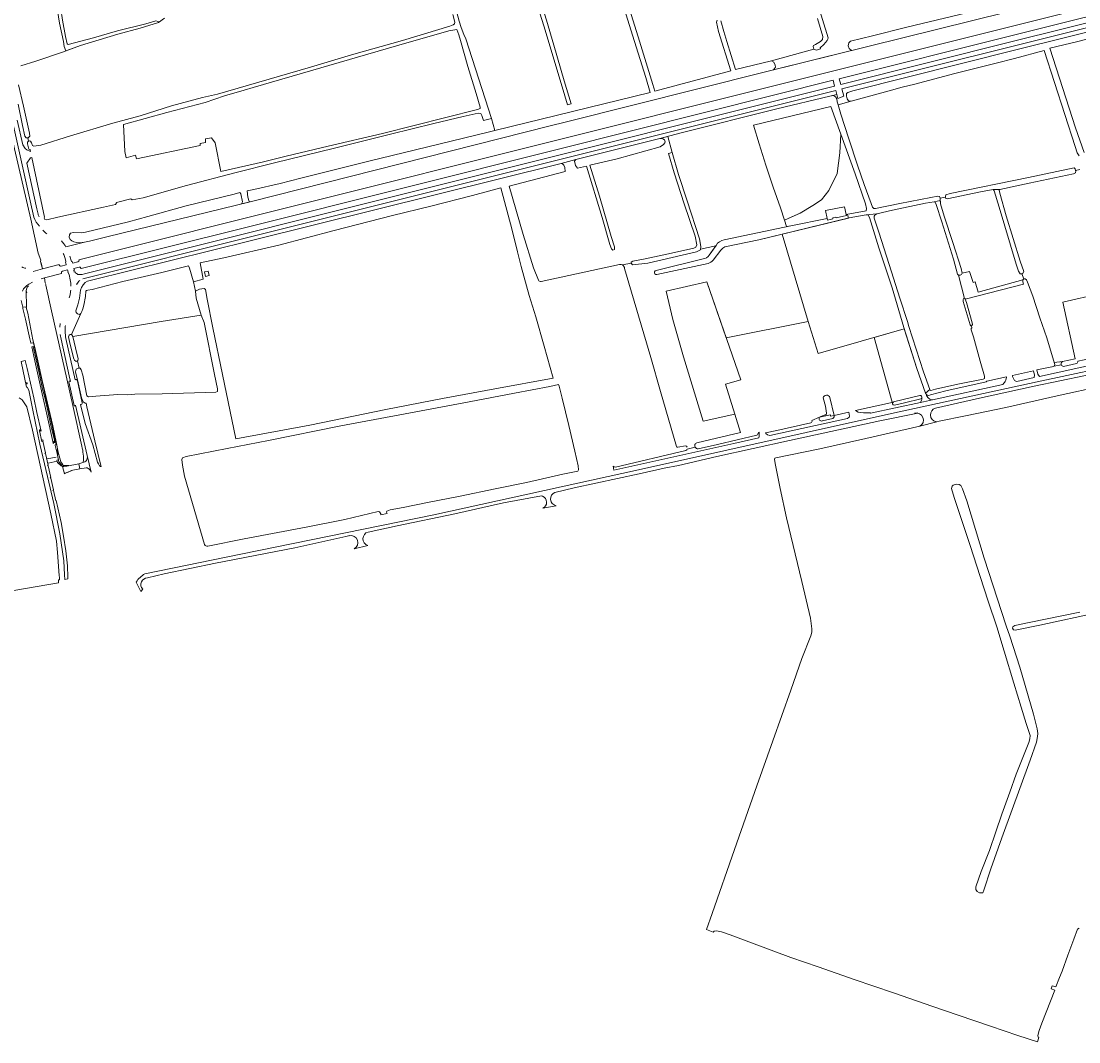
# Model space of a CAD drawing. Header units: metres. Extents: x 209813 to 223847, y 571801 to 587119.
# Tile 221 of 256: x 220119 to 220823, y 572392 to 573072. Entities that reach past the tile are written whole.
import ezdxf
from ezdxf.enums import TextEntityAlignment as Align

# ---------------------------------------------------------------- set-up
doc = ezdxf.new("R2010")
doc.units = ezdxf.units.M
for name, color, linetype, lineweight in [('B-RO-GR-GRAS-GV', 8, 'Continuous', 0), ('B-RO-GW-TALUD_KRUIN-G', 8, 'Continuous', 0), ('B-RO-IE-MEUBILAIR_WEGMEUBILAIR-S', 8, 'Continuous', 0), ('B-RO-IE-TERREINAFSCHEIDING_KUNSTMATIG_HEKWERK_RASTER-G', 8, 'IE-TERREINAFSCHEIDING-KUNSTMATIG', 0), ('B-RO-KL-DATA_CAI-S', 8, 'Continuous', 0), ('B-RO-KW-KUNSTWERK_DEK-GV', 8, 'Continuous', 0), ('B-RO-OG-BEBOUWING_LAGE TRAFO-GV', 8, 'Continuous', 0), ('B-RO-OG-WATER_GREPPEL-GV', 8, 'Continuous', 0), ('B-RO-OG-WEG-GV', 8, 'Continuous', 0), ('B-RO-VH-ONVERHARD-GV', 8, 'Continuous', 0), ('B-RO-VH-VERHARDING_HALFVERHARDING-GV', 8, 'Continuous', 0), ('B-RO-VH-VERHARDING_OPEN-GV', 8, 'Continuous', 0), ('B-RO-VH-VERHARDING_STRAATBAKSTEEN-GV', 8, 'Continuous', 0), ('B-RO-VH-VERHARDING_TEGEL-GV', 8, 'Continuous', 0), ('B-RO-VW-HALTEPAAL-S', 8, 'Continuous', 0), ('B-RO-VW-MARKERING-G', 8, 'Continuous', 0)]:
    doc.layers.add(name, color=color, linetype=linetype, lineweight=lineweight)
doc.styles.add('NLCS-ISO', font='txt')
doc.styles.add('NLCS-ISO-ANNOTATIVE-T18', font='txt', dxfattribs={"height": 1.8})
doc.linetypes.add('IE-TERREINAFSCHEIDING-KUNSTMATIG', pattern='A,4,[82,NLCS.shx,S=0.75,R=90,X=0,Y=0],4,-2', length=10)

# ---------------------------------------------------------------- blocks, each defined once
blk = doc.blocks.new('SKL-DATA_SIGNAAL_CAIKAST-SO')
at = {"color": 0, "linetype": 'ByBlock', "lineweight": 18}
for points in [[(-2, 2), (2, 2), (2, 1.68), (-2, 1.68)], [(-2, 1.52), (2, 1.52), (2, -2), (-2, -2)]]:
    blk.add_lwpolyline(points, close=True, dxfattribs=at)
at = {"color": 0, "linetype": 'ByBlock', "lineweight": 18, "style": 'NLCS-ISO'}
blk.add_text('cai', height=1.5, dxfattribs=at).set_placement((0, 0), align=Align.MIDDLE_CENTER)
blk = doc.blocks.new('SAL-VERWIJZING_SYMBOOL-SO')
at = {"color": 0, "linetype": 'ByBlock', "lineweight": -2}
blk.add_circle((0, 0), 0.9, dxfattribs=at)
at = {"color": 0, "linetype": 'ByBlock', "lineweight": -2, "style": 'NLCS-ISO-ANNOTATIVE-T18'}
blk.add_attdef('SYMBOOL', (2.5, -2.5), '', height=1.8, dxfattribs=at)
blk = doc.blocks.new('SVW-HALTEPAAL-SO')
for p, q in [((-1.3, 1.1), (1.3, 1.1)), ((-1.3, -1.1), (1.3, -1.1))]:
    blk.add_line(p, q)
blk.add_lwpolyline([(-1.1, -1.8), (1.1, -1.8, 0.414214), (1.3, -1.6), (1.3, 1.6, 0.414214), (1.1, 1.8), (-1.1, 1.8, 0.414214), (-1.3, 1.6), (-1.3, -1.6, 0.414214)], format="xyb", close=True)
at = {"lineweight": 18, "style": 'NLCS-ISO'}
blk.add_text('h', height=1.8, dxfattribs=at).set_placement((0, 0), align=Align.MIDDLE_CENTER)

msp = doc.modelspace()

# ---------------------------------------------------------------- linework, layer by layer
at = {"layer": 'B-RO-GR-GRAS-GV', "flags": 128}
for points in [[(220413.575, 573063.151), (220414.713, 573060.204), (220431.932, 573007.083), (220434.075, 572999.044), (220537.632, 573024.501), (220534.689, 573034.371), (220525.876, 573062.738), (220512.912, 573104.278), (220505.93, 573125.451), (220498.391, 573149.892), (220491.228, 573172.974), (220488.957, 573180.915), (220405.476, 573155.735), (220387.399, 573150.555), (220391.174, 573137.328), (220394.549, 573126.743), (220397.03, 573119.482), (220404.73, 573093.131), (220410.442, 573072.03), (220411.675, 573067.754)], [(220443.621, 573152.01), (220444.741, 573150.972), (220450.934, 573130.823), (220458.822, 573104.06), (220468.506, 573072.527), (220473.429, 573055.955), (220480.414, 573032.141), (220484.965, 573016.838), (220482.619, 573016.3), (220479.082, 573028.229), (220466.79, 573068.827), (220458.778, 573094.31), (220453.105, 573113.5), (220447.303, 573132.241), (220441.557, 573150.367), (220441.648, 573151.613), (220442.407, 573152.217)], [(220410.072, 573062.856), (220408.792, 573066.398), (220403.486, 573065.574), (220368.682, 573055.559), (220273.237, 573027.817), (220267.022, 573026.053), (220254.129, 573022.188), (220241.191, 573017.875), (220215.587, 573011.024), (220186.731, 573003.217), (220187.556, 572985.028), (220188.482, 572980.927), (220194.832, 572982.647), (220195.509, 572980.247), (220237.736, 572989.137), (220237.736, 572990.513), (220241.44, 572991.148), (220241.335, 572993.582), (220245.356, 572994.323), (220247.909, 572990.86), (220251.684, 572971.811), (220280.07, 572978.342), (220295.098, 572981.941), (220323.144, 572988.714), (220359.233, 572997.181), (220422.64, 573013.071), (220424.329, 573013.716), (220424.47, 573014.648), (220421.784, 573023.813), (220416.166, 573041.658), (220411.183, 573059.127)], [(220766.093, 572959.724), (220757.734, 572958.168), (220735.547, 572953.535), (220734.632, 572953.745), (220734.406, 572954.752), (220730.798, 572953.95), (220731.021, 572950.23), (220733.523, 572942.127), (220739.349, 572924.566), (220744.776, 572907.185), (220745.447, 572904.084), (220750.389, 572905.261), (220752.748, 572897.892), (220754.057, 572898.369), (220756.169, 572891.477), (220785.821, 572899.6), (220786.48, 572900.27), (220785.245, 572903.526), (220784.197, 572903.541), (220783.038, 572905.393), (220781.558, 572910.032), (220770.116, 572948.029), (220766.729, 572959.015)], [(220681.551, 572942.888), (220670.156, 572940.877), (220625.53, 572930.109), (220642.999, 572871.875), (220649.449, 572850.465), (220706.845, 572867.029), (220706.571, 572867.889), (220698.802, 572894.188), (220690.084, 572920.946), (220683.656, 572941.16), (220682.765, 572942.664)], [(220189.432, 572823.101), (220194.181, 572823.474), (220212.57, 572823.763), (220248.282, 572824.698), (220249.259, 572825.138), (220249.309, 572827.032), (220247.351, 572836.502), (220240.394, 572871.163), (220238.589, 572875.993), (220211.81, 572871.814), (220153.051, 572861.768), (220154.843, 572854.241), (220156.516, 572846.961), (220156.376, 572845.864), (220156.158, 572845.766), (220157.188, 572840.721), (220157.965, 572840.677), (220158.605, 572839.752), (220159.599, 572836.105), (220162.275, 572822.372), (220163.426, 572821.767), (220168.258, 572822.057), (220182.918, 572823.228)], [(220755.402, 572492.144), (220754.532, 572493.319), (220754.556, 572495.131), (220758.078, 572505.334), (220763.624, 572519.518), (220767.899, 572531.885), (220771.861, 572543.636), (220777.156, 572558.168), (220781.382, 572570.336), (220789.851, 572591.447), (220790.62, 572593.86), (220790.808, 572596.104), (220788.194, 572603.934), (220784.717, 572614.834), (220780.018, 572630.795), (220773.514, 572652.181), (220768.498, 572668.439), (220762.73, 572685.559), (220757.381, 572701.949), (220750.832, 572722.553), (220745.873, 572737.25), (220740.22, 572754.636), (220738.48, 572760.509), (220738.754, 572762.156), (220739.564, 572762.891), (220741.39, 572763.382), (220743.551, 572763.26), (220744.501, 572762.517), (220745.825, 572760.396), (220748.623, 572752.302), (220760.162, 572714.209), (220774.876, 572669.069), (220777.236, 572662.202), (220783.919, 572641.449), (220792.998, 572610.272), (220795.422, 572600.531), (220795.804, 572597.292), (220795.714, 572595.331), (220795.051, 572591.589), (220790.725, 572579.538), (220771.824, 572527.918), (220764.699, 572507.151), (220759.834, 572493.063), (220759.228, 572491.316), (220757.085, 572491.205)]]:
    msp.add_lwpolyline(points, close=True, dxfattribs=at)
for points in [[(220765.619, 573159.095), (220731.397, 573149.236), (220683.243, 573135.689), (220636.618, 573123.392), (220642.128, 573106.543), (220647.833, 573088.33), (220656.211, 573060.874), (220656.07, 573059.956), (220655.641, 573059.014), (220653.376, 573056.323), (220650.858, 573054.142), (220651.075, 573053.453), (220648.361, 573052.705), (220646.723, 573053.395)], [(220516.4, 573104.287), (220530.552, 573058.63), (220539.374, 573029.706), (220540.723, 573025.221), (220591.294, 573038.868), (220583.156, 573065.073), (220581.865, 573071.242), (220582.303, 573072.64)], [(220618.387, 573045.535), (220620.08, 573044.689), (220620.98, 573042.639), (220621.197, 573041.388), (220619.881, 573039.507), (220671.697, 573052.357), (220670.1, 573053.795), (220669.649, 573055.477), (220670.081, 573057.535), (220671.161, 573058.663), (220685.767, 573062.152), (220708.621, 573067.918), (220788.62, 573087.344), (220816.079, 573093.956), (220845.384, 573101.642)], [(220116.861, 573029.655), (220120.122, 573015.445), (220124.18, 572997.354), (220124.246, 572995.427), (220123.293, 572994.156), (220123.051, 572994.16), (220123.496, 572991.918), (220123.798, 572992.189), (220124.764, 572992.014), (220125.421, 572990.84), (220126.068, 572989.101), (220127.068, 572988.694), (220131.625, 572989.453), (220151.519, 572995.587), (220179.683, 573003.943), (220197.8, 573009.002), (220218.803, 573015.491), (220239.418, 573021.183), (220249.418, 573023.336), (220311.358, 573041.367), (220338.655, 573049.464), (220372.547, 573059.064), (220404.124, 573068.67), (220406.427, 573069.42), (220407.169, 573070.108), (220407.392, 573071.206), (220406.102, 573076.429)], [(220214.134, 573074.012), (220209.962, 573071.181), (220197.913, 573067.412), (220182.887, 573063.405), (220158.075, 573055.674), (220146.183, 573051.403), (220128.257, 573045.403), (220118.432, 573042.295)], [(220584.598, 573072.225), (220586.711, 573065.056), (220588.635, 573058.504), (220594.469, 573039.715), (220618.387, 573045.535), (220646.723, 573053.395), (220646.141, 573055.06), (220646.436, 573055.78), (220647.809, 573056.434), (220651.08, 573058.453), (220652.349, 573059.794), (220652.561, 573061.685), (220649.107, 573073.841)], [(220840.906, 573063.372), (220822.463, 573058.428), (220803.995, 573053.989), (220821.025, 573001.004), (220826.711, 572984.488)], [(220823.356, 572982.238), (220822.146, 572984.238), (220820.821, 572988.515), (220800.218, 573052.363), (220780.311, 573047.042), (220768.08, 573043.927), (220739.731, 573036.866), (220713.964, 573030.056), (220705.631, 573028.016), (220696.861, 573025.495), (220671.444, 573018.622), (220662.785, 573016.214), (220664.71, 573010.091), (220670.08, 572993.64), (220675.675, 572976.077), (220680.188, 572963.106), (220684.799, 572950.551), (220685.83, 572948.118), (220686.618, 572947.144), (220687.764, 572947.169), (220703.914, 572950.577), (220724.512, 572954.5), (220729.273, 572955.349), (220730.387, 572955.158), (220730.798, 572953.95)], [(220656.593, 572959.237), (220662.149, 572970.508), (220663.895, 572984.161), (220664.614, 572996.72), (220657.999, 573015.141), (220606.489, 573002.611), (220610.234, 572990.206), (220614.69, 572976.089), (220619.482, 572961.427), (220624.535, 572947.497), (220627.154, 572939.422), (220629.923, 572940.663), (220637.543, 572944.156)], [(220431.932, 573007.083), (220426.585, 573005.691), (220425.531, 573009.125), (220424.806, 573010.364), (220423.075, 573010.682), (220413.043, 573008.37), (220393.412, 573003.685), (220364.547, 572996.661), (220327.327, 572987.456), (220287.354, 572977.646), (220260.978, 572970.926), (220228.819, 572962.445), (220199.814, 572954.257), (220192.516, 572952.899), (220191.701, 572953.54), (220182.003, 572951.214), (220182.082, 572950.95), (220181.361, 572949.764), (220173.501, 572947.969), (220142.937, 572941.479), (220135.592, 572939.639), (220134.177, 572940.009), (220133.821, 572940.853), (220134.105, 572941.313), (220125.714, 572981.045), (220124.78, 572980.86), (220122.316, 572977.464), (220128.921, 572946.982), (220129.834, 572943.441)], [(220148.302, 572921.647), (220160.778, 572924.66), (220157.735, 572924.334), (220155.63, 572924.422), (220153.701, 572924.877), (220152.219, 572925.666), (220151.31, 572926.549), (220150.645, 572928.128), (220150.816, 572929.65), (220151.537, 572930.685), (220153.38, 572931.12), (220158.817, 572930.974), (220161.388, 572931.335), (220190.045, 572938.199), (220202.985, 572941.902), (220228.505, 572948.857), (220260.362, 572956.785), (220264.345, 572957.731), (220264.9, 572956.842), (220266.064, 572951.544), (220265.406, 572950.196), (220271.204, 572951.601), (220270.444, 572951.73), (220269.682, 572954.786), (220269.104, 572958.861), (220273.579, 572959.924), (220291.13, 572963.743), (220304.96, 572967.421), (220350.284, 572978.64), (220396.781, 572990.027), (220429.667, 572997.903), (220434.075, 572999.044)], [(220525.049, 572910.721), (220525.072, 572911.434), (220526.063, 572912.156), (220534.406, 572913.579), (220549.843, 572916.999), (220566.821, 572920.812), (220568.161, 572921.453), (220568.798, 572922.969), (220567.626, 572928.657), (220560.241, 572950.325), (220553.661, 572970.936), (220549.767, 572983.767), (220552.387, 572984.494), (220549.451, 572995.079), (220544.16, 572993.694), (220546.14, 572993.677), (220547.103, 572992.924), (220547.584, 572991.619), (220547.404, 572990.846), (220546.577, 572989.763), (220544.398, 572988.315), (220515.662, 572980.25), (220497.397, 572975.941), (220503.803, 572955.404), (220511.726, 572928.391), (220513.903, 572921.565), (220513.898, 572919.904), (220512.838, 572919.498), (220511.969, 572920.289), (220510.802, 572923.07), (220505.57, 572941.051), (220495.125, 572975.405), (220489.294, 572974.03), (220487.962, 572975.801), (220487.18, 572978.692), (220488.017, 572979.716), (220478.315, 572977.213), (220479.042, 572977.241), (220480.119, 572976.102), (220480.872, 572974.524), (220481.093, 572971.703), (220443.791, 572962.043), (220453.104, 572929.817), (220459.843, 572907.707), (220463.171, 572899.339)], [(220656.593, 572959.237), (220651.672, 572952.887), (220645.957, 572949.077), (220637.543, 572944.156), (220627.154, 572939.422), (220628.566, 572935.069), (220631.3, 572935.652), (220655.49, 572940.583), (220654.426, 572945.722), (220667.127, 572948.35), (220668.215, 572943.135), (220681.481, 572945.594), (220681.834, 572947.191), (220681.181, 572950.209), (220674.123, 572970.236), (220664.614, 572996.72)], [(220734.406, 572954.752), (220734.323, 572955.121), (220734.647, 572956.252), (220737.43, 572957.17), (220789.733, 572967.755), (220820.161, 572974.192), (220820.763, 572973.566), (220821.095, 572972.448)], [(220823.937, 572973.201), (220821.095, 572972.448), (220821.172, 572972.19), (220820.949, 572970.96), (220819.709, 572970.22), (220790.026, 572964.087), (220770.593, 572959.89), (220770.214, 572959.406), (220770.479, 572957.282), (220774.775, 572942.301), (220784.134, 572912.127), (220786.528, 572905.086), (220785.692, 572903.519), (220785.245, 572903.526)], [(220724.674, 572825.939), (220727.736, 572826.676), (220742.658, 572830.009), (220759.59, 572833.389), (220760.433, 572833.944), (220760.339, 572835.404), (220757.574, 572845.382), (220752.969, 572861.723), (220751.44, 572866.379), (220751.434, 572867.109), (220751.967, 572867.595), (220751.615, 572869.079), (220751.287, 572869.051), (220750.768, 572869.613), (220746.251, 572885.19), (220746.125, 572886.551), (220746.668, 572887.302), (220747.018, 572887.214), (220742.954, 572902.753), (220742.363, 572903.364), (220739.665, 572913.425), (220732.024, 572938.164), (220728.217, 572949.877), (220727.508, 572951.416), (220726.809, 572951.694), (220720.987, 572950.67), (220698.983, 572945.957), (220688.537, 572943.654), (220687.264, 572942.814)], [(220687.264, 572942.814), (220686.806, 572941.963), (220686.932, 572940.652), (220690.072, 572931.492), (220696.81, 572909.735), (220704.034, 572887.435), (220709.148, 572871.911), (220709.971, 572868.479), (220719.794, 572838.375), (220723.95, 572826.515)], [(220625.53, 572930.109), (220609.991, 572926.36), (220587.459, 572921.524)], [(220576.97, 572916.065), (220581.306, 572922.24), (220571.259, 572920.075), (220571.231, 572919.632), (220568.583, 572918.35), (220536.021, 572910.834), (220525.949, 572909.531), (220525.049, 572910.721), (220519.102, 572909.557)], [(220541.55, 572905.938), (220572.915, 572913.517)], [(220584.753, 572919.339), (220579.657, 572912.734)], [(220238.589, 572875.993), (220235.233, 572887.491), (220234.648, 572892.106), (220233.401, 572898.289), (220230.646, 572907.475), (220230.02, 572908.861), (220212.233, 572904.534), (220186.404, 572898.58), (220165.849, 572893.176), (220162.956, 572892.831), (220161.997, 572892.591), (220161.75, 572892.062), (220161.318, 572888.546), (220160.298, 572882.797), (220159.668, 572880.355), (220159.006, 572878.482), (220158.277, 572877.19), (220152.17, 572863.107), (220152.326, 572863.074), (220153.051, 572861.768)], [(220464.991, 572898.588), (220517.196, 572909.866)], [(220520.513, 572907.263), (220538.008, 572847.854), (220544.445, 572825.194), (220555.151, 572788.675)], [(220572.898, 572805.499), (220559.874, 572848.225), (220552.813, 572873.301), (220548.188, 572892.168), (220575.333, 572898.255), (220588.26, 572861.001), (220642.999, 572871.875)], [(220572.898, 572805.499), (220593.998, 572810.201), (220587.749, 572830.209), (220597.974, 572833.009), (220575.333, 572898.255)], [(220786.48, 572900.27), (220787.46, 572900.327), (220788.395, 572899.586), (220789.12, 572898.114), (220792.494, 572888.838), (220797.202, 572874.358), (220801.801, 572861.056), (220806.381, 572845.993)], [(220812.436, 572845.124), (220820.708, 572847.068), (220812.666, 572884.818), (220837.693, 572890.549)], [(220806.381, 572845.993), (220807.133, 572843.109), (220806.714, 572842.022)], [(220806.714, 572842.022), (220811.502, 572843.036)], [(220812.436, 572845.124), (220806.757, 572844.551)], [(220489.414, 572772.189), (220489.94, 572772.941), (220489.554, 572775.661), (220487.405, 572785.527), (220483.427, 572802.471), (220479.039, 572820.79), (220477.103, 572828.748), (220476.514, 572829.856), (220470.744, 572828.584), (220447.193, 572824.125), (220416.993, 572818.354), (220370.838, 572809.608), (220331.564, 572802.407), (220283.291, 572792.583), (220255.877, 572787.248), (220228.46, 572781.865), (220225.958, 572781.062), (220225.552, 572779.946), (220225.968, 572776.062), (220227.442, 572768.747), (220240.789, 572723.263)], [(220864.292, 572789.844), (220863.037, 572808.415), (220861.75, 572826.454), (220861.657, 572828.447), (220862.201, 572829.414), (220862.729, 572829.465), (220862.496, 572834.106), (220839.249, 572829.113), (220808.783, 572822.31), (220774.617, 572814.621), (220747.816, 572808.933), (220730.194, 572805.411), (220728.648, 572805.124), (220717.249, 572802.039), (220681.338, 572793.979), (220650.643, 572786.974), (220621.301, 572780.996)], [(220078.53, 572686.58), (220143.346, 572697.762), (220143.428, 572699.794), (220144.077, 572699.818), (220144.18, 572701.2), (220143.94, 572702.68), (220142.838, 572718.067), (220142.039, 572725.415), (220138.225, 572743.747), (220126.005, 572799.487), (220122.403, 572814.983), (220119.117, 572819.724), (220117.178, 572821.086)], [(220568.667, 572791.079), (220597.847, 572797.879), (220593.998, 572810.201)], [(220556.054, 572788.035), (220561.206, 572789.046)], [(220562.371, 572786.881), (220567.624, 572788.059)], [(220620.412, 572780.162), (220620.863, 572777.266), (220624.257, 572760.7), (220628.555, 572741.101), (220638.684, 572698.693), (220644.379, 572674.272), (220645.445, 572667.189), (220645.379, 572664.863), (220644.599, 572662.497), (220638.749, 572647.392), (220631.384, 572626.162), (220619.376, 572592.525), (220608.688, 572562.402), (220593.79, 572520.008), (220578.976, 572477.398), (220575.189, 572466.885), (220579.639, 572464.983), (220580.297, 572465.752), (220581.758, 572465.879), (220585.117, 572465.273), (220590.995, 572463.191), (220606.901, 572457.147), (220631.431, 572448.162), (220649.447, 572441.934), (220673.441, 572433.51), (220699.781, 572424.67), (220725.973, 572415.498), (220742.873, 572409.677), (220764.351, 572402.413), (220782.567, 572396.154), (220795.789, 572391.922), (220796.659, 572394.71), (220796.088, 572395.071), (220795.833, 572396.233), (220796.714, 572399.394), (220798.55, 572404.388), (220807.192, 572426.387), (220804.83, 572427.257), (220805.558, 572429.241), (220807.985, 572428.469), (220810.429, 572434.888), (220812.176, 572439.089), (220815.95, 572449.763), (220819.907, 572460.305), (220822.315, 572467.082), (220823.507, 572467.556)], [(220358.206, 572743.087), (220362.335, 572743.941), (220361.97, 572744.754), (220362.263, 572745.57), (220364.301, 572746.299), (220373.124, 572747.909), (220389.374, 572751.207), (220411.084, 572755.465), (220434.264, 572760.47), (220455.325, 572764.695), (220479.366, 572770.121), (220489.414, 572772.189)], [(220242.835, 572722.121), (220267.14, 572726.978), (220308.435, 572734.789), (220334.119, 572739.929), (220356.507, 572745.167)], [(220836.004, 572677.877), (220797.281, 572669.476), (220780.78, 572666.237), (220779.749, 572666.481), (220779.129, 572667.574), (220779.34, 572668.44), (220780.482, 572669.343), (220790.227, 572671.235), (220823.906, 572678.299)]]:
    msp.add_lwpolyline(points, dxfattribs=at)
at = {"layer": 'B-RO-GR-GRAS-GV'}
for points in [[(220129.834, 572943.441, 0.0386758), (220130.574, 572941.544)], [(220145.424, 572925.57, -0.0340381), (220147.244, 572923.336)], [(220147.244, 572923.336, -0.0164342), (220148.302, 572921.647)], [(220542.064, 572903.193, -1.0018257), (220541.55, 572905.938)], [(220463.171, 572899.339, 0.3138107), (220464.991, 572898.588)], [(220811.502, 572843.036, -0.3973683), (220812.436, 572845.124)], [(220723.95, 572826.515, 0.3352436), (220724.674, 572825.939)], [(220555.151, 572788.675, 0.3750621), (220556.054, 572788.035)], [(220561.206, 572789.046, -0.2234478), (220562.3, 572788.178)], [(220621.301, 572780.996, 0.4067874), (220620.412, 572780.162)], [(220356.507, 572745.167, -0.4268954), (220358.206, 572743.087)], [(220240.789, 572723.263, 0.338674), (220242.835, 572722.121)]]:
    msp.add_lwpolyline(points, format="xyb", dxfattribs=at)
for centre, radius, start, end in [((220517.726, 572907.13), 2.79, 2.732853, 103.132403), ((220569.38, 572789.142), 2.064, 110.219289, 211.994384)]:
    msp.add_arc(centre, radius, start, end, dxfattribs=at)
at = {"layer": 'B-RO-GW-TALUD_KRUIN-G', "flags": 128}
msp.add_lwpolyline([(220146.927, 572775.335), (220146.149, 572776.762), (220145.057, 572778.34), (220143.302, 572784.797), (220142.193, 572790.49), (220139.621, 572802.312), (220132.638, 572832.552), (220130.203, 572843.686), (220127.699, 572854.454), (220126.308, 572859.628), (220122.913, 572877.486)], dxfattribs=at)
at = {"layer": 'B-RO-IE-TERREINAFSCHEIDING_KUNSTMATIG_HEKWERK_RASTER-G', "flags": 128}
for points in [[(220142.441, 572786.367), (220143.097, 572783.147)], [(220150.333, 572775.891), (220146.507, 572775.87), (220145.756, 572776.944)]]:
    msp.add_lwpolyline(points, dxfattribs=at)
at = {"layer": 'B-RO-KW-KUNSTWERK_DEK-GV', "flags": 128}
msp.add_lwpolyline([(220151.762, 572772.625), (220157.67, 572773.81), (220156.99, 572776.97), (220149.054, 572775.472), (220146.167, 572775.286), (220147.349, 572770.382), (220147.862, 572770.751), (220151.857, 572772.348)], close=True, dxfattribs=at)
at = {"layer": 'B-RO-OG-BEBOUWING_LAGE TRAFO-GV', "flags": 128}
msp.add_lwpolyline([(220241.432, 572901.894), (220243.858, 572902.458), (220243.17, 572905.44), (220240.736, 572904.895)], close=True, dxfattribs=at)
at = {"layer": 'B-RO-OG-WATER_GREPPEL-GV', "flags": 128}
for points in [[(220149.31, 573056.863), (220148.022, 573061.686), (220146.003, 573072.551), (220144.892, 573080.085), (220144.037, 573082.918), (220143.096, 573084.173), (220142.099, 573084.214), (220141.507, 573083.478), (220141.663, 573082.699), (220142.285, 573081.923), (220144.043, 573070.558), (220146.754, 573058.419), (220147.248, 573055.067), (220148.292, 573052.16), (220158.075, 573055.674), (220182.887, 573063.405), (220197.913, 573067.412), (220209.962, 573071.181), (220209.94, 573071.732), (220208.225, 573072.216), (220201.647, 573070.2), (220182.647, 573065.519), (220166.82, 573060.799), (220149.962, 573056.336)], [(220525.049, 572910.721), (220525.949, 572909.531), (220536.021, 572910.834), (220568.583, 572918.35), (220571.231, 572919.632), (220571.364, 572921.775), (220570.512, 572926.967), (220562.336, 572952.3), (220556.477, 572969.745), (220552.387, 572984.494), (220549.767, 572983.767), (220553.661, 572970.936), (220560.241, 572950.325), (220567.626, 572928.657), (220568.798, 572922.969), (220568.161, 572921.453), (220566.821, 572920.812), (220549.843, 572916.999), (220534.406, 572913.579), (220526.063, 572912.156), (220525.072, 572911.434)], [(220766.093, 572959.724), (220766.729, 572959.015), (220770.116, 572948.029), (220781.558, 572910.032), (220783.038, 572905.393), (220784.197, 572903.541), (220785.692, 572903.519), (220786.528, 572905.086), (220784.134, 572912.127), (220774.775, 572942.301), (220770.479, 572957.282), (220770.214, 572959.406), (220770.593, 572959.89)], [(220726.809, 572951.694), (220727.508, 572951.416), (220728.217, 572949.877), (220732.024, 572938.164), (220739.665, 572913.425), (220742.363, 572903.364), (220743.033, 572902.671), (220744.078, 572902.762), (220745.105, 572903.185), (220745.447, 572904.084), (220744.776, 572907.185), (220739.349, 572924.566), (220733.523, 572942.127), (220731.021, 572950.23), (220730.885, 572952.493)], [(220720.979, 572824.151), (220723.95, 572826.515), (220719.794, 572838.375), (220709.971, 572868.479), (220709.148, 572871.911), (220704.034, 572887.435), (220696.81, 572909.735), (220690.072, 572931.492), (220686.932, 572940.652), (220686.806, 572941.963), (220687.264, 572942.814), (220688.537, 572943.654), (220681.551, 572942.888), (220682.765, 572942.664), (220683.656, 572941.16), (220690.084, 572920.946), (220698.802, 572894.188), (220706.571, 572867.889), (220715.277, 572840.534)], [(220747.566, 572886.726), (220747.433, 572887.109), (220746.668, 572887.302), (220746.125, 572886.551), (220746.251, 572885.19), (220750.768, 572869.613), (220751.287, 572869.051), (220751.934, 572869.106), (220752.378, 572869.79), (220752.236, 572870.935), (220748.299, 572884.607)]]:
    msp.add_lwpolyline(points, close=True, dxfattribs=at)
for points in [[(220669.085, 572943.267), (220668.215, 572943.135), (220668.331, 572942.58), (220661.466, 572940.997), (220661.377, 572941.427), (220659.279, 572940.993), (220659.428, 572940.273), (220655.722, 572939.46), (220655.49, 572940.583), (220631.3, 572935.652), (220586.969, 572926.199)], [(220587.459, 572921.524), (220609.991, 572926.36), (220669.81, 572940.794), (220669.085, 572943.267)], [(220581.567, 572922.612), (220576.97, 572916.065)], [(220542.064, 572903.193), (220576.267, 572910.575)], [(220650.51, 572808.125), (220657.826, 572809.757), (220657.831, 572808.809), (220660.112, 572809.324), (220657.356, 572821.216)], [(220652.915, 572820.925), (220654.339, 572815.395), (220655.074, 572810.777)], [(220654.194, 572809.581), (220651.249, 572808.673)]]:
    msp.add_lwpolyline(points, dxfattribs=at)
at = {"layer": 'B-RO-OG-WATER_GREPPEL-GV'}
for points in [[(220586.969, 572926.199, 0.2283573), (220581.567, 572922.612)], [(220584.753, 572919.339, -0.1616985), (220587.459, 572921.524)], [(220576.97, 572916.065, -0.2070603), (220572.915, 572913.517)], [(220576.267, 572910.575, 0.1494379), (220579.657, 572912.734)], [(220657.356, 572821.216, 0.7716796), (220652.915, 572820.925)], [(220651.249, 572808.673, 0.1436938), (220650.51, 572808.125)], [(220655.074, 572810.777, -0.4189016), (220654.194, 572809.581)]]:
    msp.add_lwpolyline(points, format="xyb", dxfattribs=at)
at = {"layer": 'B-RO-OG-WEG-GV', "flags": 128}
for points in [[(220069.485, 573191.936), (220069.275, 573191.985), (220066.997, 573192.263), (220073.573, 573165.741), (220079.549, 573141.388), (220088.651, 573100.2), (220094.736, 573072.815), (220104.686, 573029.184), (220114.204, 572987.007), (220125.01, 572940.158), (220129.954, 572917.333), (220131.657, 572912.698), (220131.478, 572912.047), (220131.548, 572911.891), (220132.667, 572906.85), (220143.885, 572909.777), (220143.968, 572909.472)], [(220127.028, 572941.378), (220124.574, 572952.294), (220102.432, 573051.327), (220076.93, 573162.26), (220069.485, 573191.936)], [(221069.41, 573152.467), (221062.635, 573150.533), (220968.424, 573126.454), (220775.026, 573077.982), (220614.443, 573038.158), (220481.064, 573004.764), (220470.911, 573002.277), (220271.204, 572951.601), (220175.527, 572928.254), (220164.08, 572925.426), (220160.778, 572924.66), (220148.302, 572921.647)], [(220157.099, 572912.758), (220157.035, 572913.021), (220618.237, 573028.535), (220777.274, 573068.27), (220971.285, 573116.867), (221053.536, 573137.596), (221063.189, 573140.236), (221071.107, 573142.687)], [(221123.673, 573141.475), (220974.538, 573104.195), (220780.457, 573055.613), (220665.342, 573026.815), (220666.576, 573021.919), (220662.569, 573020.555), (220661.919, 573023.13), (220657.393, 573022.101)], [(220657.393, 573022.101), (220659.79, 573022.349), (220661.134, 573021.462), (220661.815, 573020.692), (220662.275, 573018.565), (220662.166, 573018.182), (220662.785, 573016.214), (220671.444, 573018.622), (220669.818, 573018.87), (220668.949, 573020.197), (220668.456, 573021.909), (220668.419, 573023.718), (220669.23, 573024.44), (220672.759, 573025.594), (220781.258, 573052.902), (220975.445, 573101.327), (221121.384, 573138.829), (221122.572, 573138.841), (221123.554, 573138.268), (221123.94, 573135.271), (221122.629, 573133.793), (221130.86, 573135.244), (221130.364, 573137.093), (221129.866, 573136.963)], [(221071.204, 573135.509), (220972.884, 573111.016), (220778.756, 573062.406), (220663.626, 573033.623), (220664.613, 573029.708), (220779.804, 573058.552), (220973.714, 573107.076), (221122.944, 573144.369)], [(220157.003, 572903.077), (220159.16, 572903.256), (220160.737, 572903.605), (220660.517, 573028.682), (220659.528, 573032.599)], [(220659.528, 573032.599), (220619.734, 573022.65), (220477.338, 572986.975), (220269.954, 572935.047), (220158.441, 572907.148), (220158.369, 572907.426)], [(220661.919, 573023.13), (220661.247, 573025.79), (220271.435, 572928.245), (220161.512, 572900.678), (220159.706, 572900.266)], [(220161.91, 572817.519), (220161.137, 572817.478), (220159.883, 572818.364), (220158.814, 572820.947), (220156.453, 572831.011), (220154.846, 572838.308), (220155.246, 572840.056), (220156.436, 572840.764), (220157.188, 572840.721), (220156.158, 572845.766), (220155.168, 572845.322), (220154.165, 572846.044), (220153.626, 572846.904), (220150.995, 572857.414), (220150.095, 572861.693), (220150.434, 572862.809), (220151.277, 572863.298), (220152.17, 572863.107), (220158.277, 572877.19), (220157.368, 572876.616), (220155.983, 572876.904), (220155.135, 572877.77), (220154.999, 572878.919), (220156.384, 572882.898), (220157.381, 572887.43), (220158.059, 572892.809), (220158.797, 572894.546), (220159.916, 572896.251), (220161.287, 572897.956), (220162.858, 572898.804), (220164.496, 572899.105), (220271.94, 572925.944), (220478.315, 572977.213), (220488.017, 572979.716), (220544.16, 572993.694), (220558.315, 572997.553), (220622.062, 573013.539), (220657.393, 573022.101)], [(220115.949, 573006.08), (220119.601, 572989.666), (220121.252, 572987.205), (220122.256, 572986.249), (220124.413, 572985.294), (220124.831, 572985.227), (220124.56, 572986.562), (220123.645, 572986.788), (220122.718, 572990.269), (220122.809, 572991.3), (220123.496, 572991.918), (220123.051, 572994.16), (220121.864, 572994.177), (220121.023, 572995.399), (220119.485, 573002.464), (220116.589, 573016.678)], [(220145.17, 572908.724), (220148.572, 572909.582), (220148.21, 572911.047), (220147.995, 572910.98), (220148.343, 572911.875), (220148.348, 572912.158), (220147.624, 572914.551)], [(220151.092, 572915.445), (220152.182, 572911.863), (220152.635, 572911.929), (220152.957, 572910.688), (220156.345, 572911.538)], [(220151.307, 572899.627), (220150.482, 572903.277), (220149.611, 572904.656), (220149.851, 572904.741), (220149.462, 572906.195), (220146.078, 572905.333)], [(220157.137, 572908.127), (220153.737, 572907.283), (220154.021, 572906.073), (220153.697, 572905.98), (220153.96, 572904.764), (220154.461, 572904.874)], [(220145.346, 572904.1), (220145.433, 572903.792), (220134.008, 572900.855), (220134.587, 572897.658)], [(220134.866, 572897.103), (220135.044, 572896.248)], [(220135.071, 572895.992), (220138.85, 572879.021), (220147.34, 572840.579), (220152.971, 572815.893), (220158.955, 572788.718)], [(220155.642, 572896.751), (220155.134, 572896.71)], [(220122.233, 572881.539), (220119.631, 572881.486), (220119.756, 572880.574), (220121.422, 572873.509), (220124.394, 572860.268), (220125.038, 572857.607), (220125.273, 572857.475), (220126.395, 572857.603), (220126.704, 572857.552), (220131.185, 572837.743), (220133.382, 572827.988), (220136.702, 572813.36), (220137.772, 572808.475), (220141.053, 572793.839), (220141.973, 572789.858), (220141.312, 572789.768), (220141.187, 572789.557), (220141.217, 572789.22), (220142.462, 572783.812), (220143.74, 572778.423), (220145.065, 572776.854), (220144.541, 572776.361), (220145.253, 572775.801), (220146.167, 572775.286)], [(220146.167, 572775.286), (220146.927, 572775.335), (220146.149, 572776.762), (220145.057, 572778.34), (220143.302, 572784.797), (220142.193, 572790.49), (220139.621, 572802.312), (220132.638, 572832.552), (220130.203, 572843.686), (220127.699, 572854.454), (220126.308, 572859.628), (220122.913, 572877.486), (220121.941, 572881.119), (220122.252, 572881.45)], [(220144.22, 572868.097), (220144.606, 572870.501)], [(220151.408, 572831.883), (220150.624, 572835.558), (220145.107, 572860.133), (220144.454, 572863.099)], [(220945.006, 572859.105), (220946.065, 572859.355), (220945.56, 572860.86), (220944.64, 572861.72), (220941.821, 572863.313), (220857.786, 572845.095), (220795.524, 572831.624), (220698.424, 572810.503), (220529.807, 572773.094), (220393.541, 572742.983), (220346.561, 572733.487), (220264.96, 572716.809), (220200.968, 572703.854)], [(220148.121, 572861.623), (220148.313, 572860.547), (220154.479, 572833.055)], [(220727.653, 572814.115), (220757.111, 572820.76), (220793.481, 572828.755), (220827.608, 572835.821), (220856.899, 572842.135), (220880.498, 572847.096), (220912.581, 572854.068), (220943.165, 572860.206)], [(220805.148, 572841.691), (220795.328, 572839.597), (220795.94, 572836.8), (220796.97, 572835.291), (220838.299, 572844.288), (220839.92, 572846.762), (220839.453, 572848.949), (220822.654, 572845.395)], [(220811.502, 572843.036), (220806.714, 572842.022), (220805.45, 572841.585), (220805.148, 572841.691)], [(220821.779, 572843.803), (220813.005, 572841.92)], [(220153.777, 572815.97), (220150.343, 572831.643)], [(220156.06, 572832.4), (220159.269, 572817.698)], [(220717.678, 572817.989), (220718.489, 572819.46), (220718.606, 572819.927), (220718.653, 572820.3), (220718.592, 572820.874)], [(220159.927, 572778.05), (220160.876, 572778.399), (220161.538, 572778.815), (220162.028, 572779.33), (220162.346, 572779.845), (220162.567, 572780.629), (220162.665, 572781.805), (220162.62, 572782.507), (220154.773, 572816.089)], [(220158.132, 572816.491), (220161.282, 572803.812), (220166.397, 572789.621), (220169.344, 572778.216), (220170.18, 572777.12), (220170.66, 572775.8), (220171.44, 572775.34), (220171.792, 572775.34), (220171.653, 572775.856), (220167.563, 572792.454), (220162.402, 572815.061), (220161.91, 572817.519)], [(220699.638, 572818.226), (220674.512, 572812.576), (220676.248, 572811.552), (220679.827, 572811.008), (220684.123, 572810.985), (220684.361, 572810.687), (220717.678, 572817.989)], [(220718.026, 572820.301), (220706.986, 572817.704), (220700.327, 572816.216)], [(220474.168, 572757.984), (220486.897, 572761.087), (220530.222, 572770.313), (220547.025, 572774.056), (220556.573, 572775.82), (220582.057, 572781.912), (220630.527, 572792.583), (220690.635, 572805.627), (220715.913, 572810.841)], [(220644.735, 572804.38), (220622.122, 572799.343), (220614.445, 572797.578), (220614.62, 572797.28), (220615.74, 572796.28), (220617.451, 572795.918), (220669.195, 572807.34), (220670.16, 572808.08), (220670.5, 572808.76), (220669.878, 572811.523), (220660.112, 572809.324), (220660.153, 572809.146), (220660.189, 572808.793), (220660.158, 572808.441)], [(220650.51, 572808.125), (220645.423, 572806.012)], [(220659.315, 572807.232), (220652.332, 572805.592)], [(220717.249, 572802.039), (220728.648, 572805.124), (220728.055, 572805.202)], [(220513.008, 572775.562), (220513.418, 572772.817), (220593.268, 572790.58), (220610.098, 572794.295), (220610.316, 572795.53), (220610.316, 572797.427), (220610.232, 572798.04), (220609.757, 572797.909)], [(220608.59, 572796.121), (220582.452, 572789.995), (220569.542, 572787.083)], [(220561.386, 572785.903), (220514.495, 572774.745)], [(220349.64, 572731.583), (220369.036, 572735.744), (220407.378, 572743.807), (220439.981, 572751.101), (220465.319, 572755.69), (220465.879, 572755.501)], [(220466.114, 572747.408), (220475.093, 572748.999)], [(220202.768, 572701.009), (220213.751, 572703.691), (220248.124, 572710.776), (220300.885, 572721.101), (220334.784, 572728.605), (220337.575, 572729.192)], [(220340.356, 572720.438), (220349.578, 572722.699)], [(220195.152, 572698.296), (220198.307, 572691.934), (220199.579, 572693.486)]]:
    msp.add_lwpolyline(points, dxfattribs=at)
at = {"layer": 'B-RO-OG-WEG-GV'}
for points in [[(220130.732, 572935.29, -0.0985722), (220127.028, 572941.378)], [(220135.728, 572930.19, -0.0117517), (220133.103, 572932.754)], [(220147.624, 572914.551, 0.0314875), (220146.63, 572917.227)], [(220156.345, 572911.538, 0.4106504), (220157.099, 572912.758)], [(220143.968, 572909.472, 0.42213), (220145.17, 572908.724)], [(220146.078, 572905.333, 0.4053515), (220145.346, 572904.1)], [(220158.369, 572907.426, 0.4132828), (220157.137, 572908.127)], [(220151.705, 572895.326, 0.0484409), (220151.307, 572899.627)], [(220154.461, 572904.874, 0.1204685), (220156.385, 572903.268)], [(220157.617, 572899.274, 0.1041794), (220155.642, 572896.751)], [(220156.385, 572903.268, 0.0455739), (220157.003, 572903.077)], [(220135.044, 572896.248, -0.0486137), (220135.071, 572895.992)], [(220151.243, 572890.241, 0.0182193), (220151.57, 572892.814)], [(220150.612, 572887.736, 0.0299503), (220151.243, 572890.241)], [(220148.018, 572869.312, 0.030398), (220147.8, 572866.745)], [(220147.8, 572866.745, 0.0263269), (220148.121, 572861.623)], [(220813.005, 572841.92, -0.3088666), (220811.502, 572843.036)], [(220822.654, 572845.395, -0.2646086), (220821.779, 572843.803)], [(220150.343, 572831.643, -0.8526588), (220151.408, 572831.883)], [(220154.479, 572833.055, -0.493865), (220156.06, 572832.4)], [(220718.592, 572820.874, -0.1694357), (220718.026, 572820.301)], [(220154.773, 572816.089, -0.9024446), (220153.777, 572815.97)], [(220159.269, 572817.698, -0.4837649), (220158.132, 572816.491)], [(220700.327, 572816.216, -0.7987868), (220699.638, 572818.226)], [(220660.158, 572808.441, -0.2132717), (220659.315, 572807.232)], [(220645.423, 572806.012, -0.3379187), (220644.735, 572804.38)], [(220609.757, 572797.909, -0.2674621), (220608.59, 572796.121)], [(220158.955, 572788.718, -0.0867985), (220159.927, 572778.05)], [(220562.371, 572786.881, -0.2226212), (220561.386, 572785.903)], [(220569.542, 572787.083, -0.2809878), (220567.624, 572788.059)], [(220514.495, 572774.745, -0.2176516), (220513.008, 572775.562)], [(220465.879, 572755.501, -0.648827), (220466.114, 572747.408)], [(220200.968, 572703.854, 0.1065519), (220195.152, 572698.296)], [(220199.579, 572693.486, -0.6654889), (220202.768, 572701.009)]]:
    msp.add_lwpolyline(points, format="xyb", dxfattribs=at)
at = {"layer": 'B-RO-OG-WEG-GV', "flags": 128}
for points in [[(220125.64, 572855.059), (220127.667, 572845.628), (220132.538, 572823.662), (220134.718, 572813.902), (220135.828, 572809.027), (220139.55, 572791.927), (220139.881, 572790.559), (220140.432, 572791.159), (220140.95, 572791.265), (220140.715, 572792.765), (220138.335, 572802.478), (220136.237, 572812.257), (220134.168, 572822.042), (220132.883, 572826.877), (220130.777, 572836.653), (220128.646, 572846.424), (220126.575, 572855.261)], [(220147.505, 572702.986), (220147.632, 572699.951), (220149.576, 572700.395), (220149.681, 572701.556), (220149.377, 572709.059), (220148.371, 572719.009), (220146.846, 572728.923), (220145.145, 572737.902), (220143.044, 572747.679), (220141.919, 572752.494), (220141.696, 572752.418), (220140.209, 572759.309), (220139.831, 572759.217), (220139.733, 572759.593), (220140.13, 572759.682), (220138.407, 572767.509), (220138.039, 572767.411), (220137.953, 572767.824), (220138.323, 572767.914), (220136.645, 572775.713), (220136.268, 572775.627), (220136.186, 572776.042), (220136.561, 572776.115), (220134.862, 572783.899), (220134.47, 572783.813), (220134.381, 572784.235), (220134.767, 572784.327), (220133.075, 572792.142), (220132.316, 572791.977), (220130.691, 572799.017), (220131.297, 572799.116), (220131.601, 572799.057), (220131.786, 572798.834), (220129.054, 572811.158), (220126.898, 572820.923), (220122.544, 572840.444), (220121.321, 572845.825), (220118.569, 572845.265), (220122.071, 572828.105), (220122.557, 572828.089), (220123.582, 572826.042), (220126.35, 572812.744), (220131.105, 572790.114), (220136.153, 572768.566), (220140.277, 572750.593), (220144.329, 572730.339), (220146.937, 572712.404)], [(220761.844, 572832.159), (220761.413, 572831.709), (220734.669, 572825.698), (220724.292, 572822.997), (220723.299, 572822.591), (220722.101, 572822.814), (220721.773, 572823.205), (220721.84, 572822.6), (220722.575, 572821.281), (220722.948, 572820.931), (220723.952, 572820.23), (220724.653, 572819.997), (220725.746, 572819.753), (220772.63, 572829.993), (220773.22, 572830.78), (220773.76, 572831.22), (220774.2, 572831.78), (220774.6, 572832.86), (220774.94, 572834.68), (220774.968, 572835.081)], [(220793.448, 572834.524), (220793.72, 572836.1), (220793.068, 572839.095), (220778.98, 572835.971), (220779.06, 572835.14), (220779.38, 572834.28), (220779.86, 572833.4), (220780.42, 572832.64), (220781.2, 572832.16), (220781.83, 572831.995)]]:
    msp.add_lwpolyline(points, close=True, dxfattribs=at)
at = {"layer": 'B-RO-OG-WEG-GV'}
for centre, radius, start, end in [((220728.991, 572809.664), 4.647, 106.727784, 257.831008), ((220651.815, 572807.141), 1.635, 142.97625, 286.478898), ((220714.948, 572806.192), 4.748, 298.98359, 104.095814), ((220475.955, 572753.648), 4.69, 112.39992, 257.831008), ((220338.309, 572724.606), 4.644, 296.152388, 104.095814), ((220350.908, 572727.126), 4.634, 105.88484, 252.10143)]:
    msp.add_arc(centre, radius, start, end, dxfattribs=at)
at = {"layer": 'B-RO-VH-ONVERHARD-GV', "flags": 128}
msp.add_lwpolyline([(220718.592, 572820.874), (220718.653, 572820.3), (220718.606, 572819.927), (220718.489, 572819.46), (220717.678, 572817.989), (220725.746, 572819.753), (220724.653, 572819.997), (220723.952, 572820.23), (220722.948, 572820.931), (220722.575, 572821.281), (220721.84, 572822.6), (220721.773, 572823.205), (220720.979, 572824.151), (220715.277, 572840.534), (220706.845, 572867.029), (220686.896, 572861.272), (220698.791, 572818.036), (220699.638, 572818.226), (220699.784, 572818.302), (220717.349, 572822.612)], dxfattribs=at)
at = {"layer": 'B-RO-VH-ONVERHARD-GV'}
msp.add_arc((220717.479, 572821.396), 1.229, 334.854564, 104.095814, dxfattribs=at)
at = {"layer": 'B-RO-VH-VERHARDING_HALFVERHARDING-GV', "flags": 128}
msp.add_lwpolyline([(220742.954, 572902.753), (220747.018, 572887.214), (220747.433, 572887.109), (220747.566, 572886.726), (220786.403, 572896.728), (220785.896, 572898.372), (220785.821, 572899.6), (220756.169, 572891.477), (220754.057, 572898.369), (220752.748, 572897.892), (220750.389, 572905.261), (220745.447, 572904.084), (220745.105, 572903.185), (220744.078, 572902.762)], close=True, dxfattribs=at)
at = {"layer": 'B-RO-VH-VERHARDING_OPEN-GV', "flags": 128}
for points in [[(220234.648, 572892.106), (220237.342, 572893.385), (220240.377, 572893.838), (220241.265, 572893.163), (220242.373, 572886.704), (220246.256, 572867.579), (220252.744, 572836.484), (220261.631, 572793.637), (220310.826, 572802.824), (220361.558, 572813.143), (220399.219, 572820.502), (220434.103, 572827.035), (220472.931, 572834.214), (220466.967, 572855.395), (220461.393, 572875.026), (220456.943, 572889.287), (220451.582, 572908.407), (220449.28, 572918.344), (220445.477, 572933.673), (220438.069, 572960.942), (220419.199, 572955.728), (220391.501, 572948.717), (220365.871, 572942.404), (220327.068, 572932.449), (220290.153, 572922.827), (220253.581, 572914.203), (220237.902, 572910.911), (220239.792, 572899.99), (220233.401, 572898.289)], [(220243.858, 572902.458), (220241.432, 572901.894), (220240.736, 572904.895), (220243.17, 572905.44)], [(220149.852, 572771.546), (220151.857, 572772.348), (220151.762, 572772.625), (220157.67, 572773.81), (220156.99, 572776.97), (220149.054, 572775.472), (220146.167, 572775.286), (220147.349, 572770.382), (220147.862, 572770.751)]]:
    msp.add_lwpolyline(points, close=True, dxfattribs=at)
at = {"layer": 'B-RO-VH-VERHARDING_OPEN-GV'}
for points in [[(220121.724, 572907.496, -0.2022062), (220118.964, 572908.361)], [(220123.619, 572896.694, 0.1566018), (220119.387, 572892.172)]]:
    msp.add_lwpolyline(points, format="xyb", dxfattribs=at)
at = {"layer": 'B-RO-VH-VERHARDING_OPEN-GV', "flags": 128}
for points in [[(220126.602, 572905.268), (220132.667, 572906.85)], [(220132.667, 572906.85), (220131.775, 572910.863)], [(220134.587, 572897.658), (220134.008, 572900.855), (220131.797, 572900.287)], [(220122.214, 572881.723), (220121.946, 572892.388)], [(220126.043, 572898.038), (220123.619, 572896.694)], [(220118.668, 572885.934), (220119.631, 572881.486), (220122.233, 572881.539)]]:
    msp.add_lwpolyline(points, dxfattribs=at)
at = {"layer": 'B-RO-VH-VERHARDING_OPEN-GV'}
msp.add_arc((220125.499, 572892.634), 3.539, 125.013771, 206.264806, dxfattribs=at)
at = {"layer": 'B-RO-VH-VERHARDING_STRAATBAKSTEEN-GV', "flags": 128}
msp.add_lwpolyline([(220156.99, 572776.97), (220157.67, 572773.81), (220161.777, 572774.331), (220162.557, 572774.267), (220163.229, 572774.035), (220163.748, 572773.725), (220164.305, 572773.131), (220164.934, 572772.132), (220165.175, 572771.584), (220162.62, 572782.507), (220162.665, 572781.805), (220162.567, 572780.629), (220162.346, 572779.845), (220162.028, 572779.33), (220161.538, 572778.815), (220160.876, 572778.399)], close=True, dxfattribs=at)
at = {"layer": 'B-RO-VH-VERHARDING_TEGEL-GV', "flags": 128}
for points in [[(220133.305, 572792.192), (220133.095, 572793.109), (220132.113, 572792.838), (220132.316, 572791.977)], [(220142.38, 572779.55), (220142.58, 572778.66), (220142.869, 572777.965), (220143.23, 572777.391), (220144.541, 572776.361), (220145.065, 572776.854), (220143.74, 572778.423), (220143.374, 572779.774)]]:
    msp.add_lwpolyline(points, close=True, dxfattribs=at)
at = {"layer": 'B-RO-VW-MARKERING-G', "flags": 128}
for points in [[(220135.876, 572780.291), (220141.937, 572781.52)], [(220136.489, 572777.489), (220142.545, 572778.817)]]:
    msp.add_lwpolyline(points, dxfattribs=at)

# ---------------------------------------------------------------- block references
at = {"layer": 'B-RO-IE-MEUBILAIR_WEGMEUBILAIR-S', "xscale": 0.2, "yscale": 0.2, "zscale": 0.2}
msp.add_blockref('SAL-VERWIJZING_SYMBOOL-SO', (220145.497, 572776.254), dxfattribs=at)
at = {"layer": 'B-RO-KL-DATA_CAI-S', "xscale": 0.2, "yscale": 0.2, "zscale": 0.2}
msp.add_blockref('SKL-DATA_SIGNAAL_CAIKAST-SO', (220122.219, 572830.626), dxfattribs=at)
at = {"layer": 'B-RO-VW-HALTEPAAL-S', "xscale": 0.2, "yscale": 0.2, "zscale": 0.2}
for p in [(220130.955, 572799.385), (220140.579, 572791.565)]:
    msp.add_blockref('SVW-HALTEPAAL-SO', p, dxfattribs=at)

doc.saveas('drawing.dxf')
